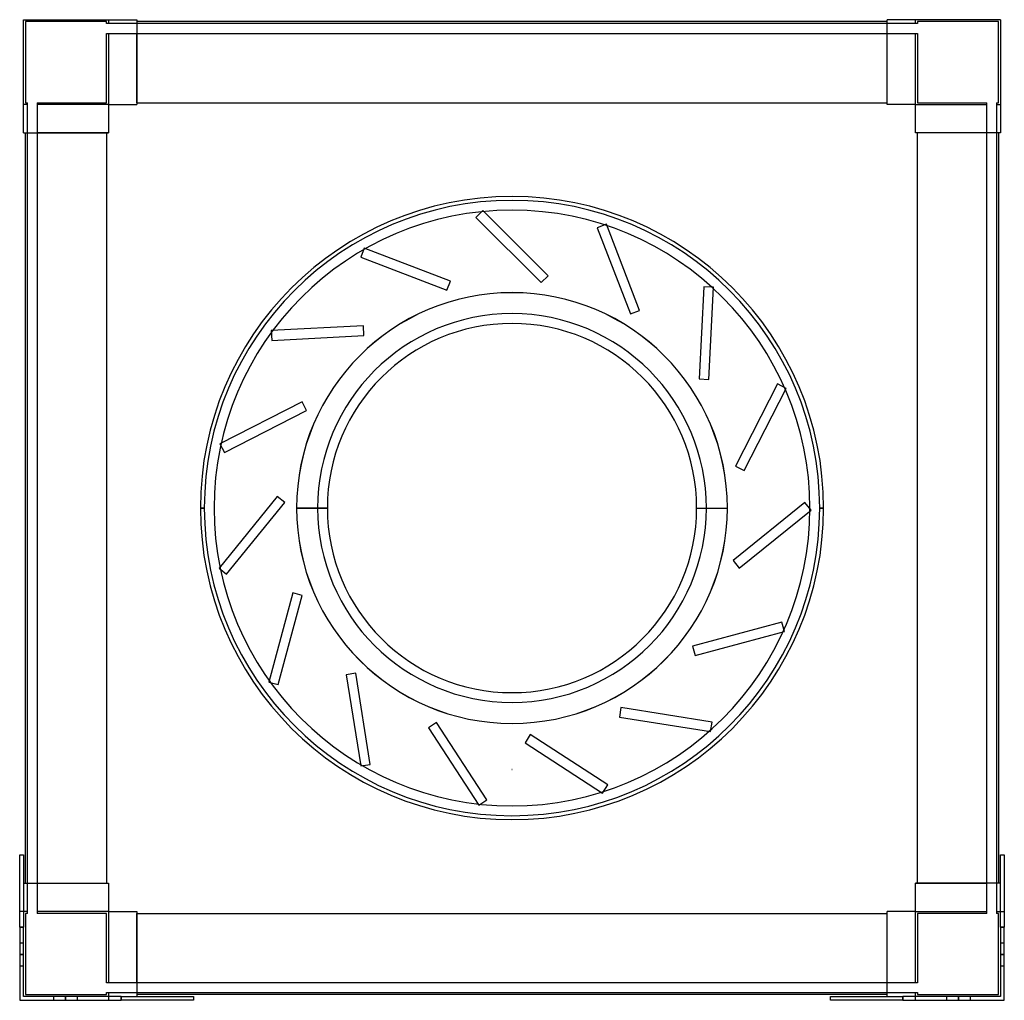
# Model space of a CAD drawing. Header units: millimetres. Extents: x -252 to 252, y -252 to 250.
import ezdxf

# ---------------------------------------------------------------- set-up
doc = ezdxf.new("R2010")
doc.units = ezdxf.units.MM
doc.layers.add('MAIN-1', color=7, linetype='Continuous')
doc.layers.add('MAIN-2', color=7, linetype='Continuous')

msp = doc.modelspace()

# ---------------------------------------------------------------- linework, layer by layer
at = {"layer": 'MAIN-1'}
for p, q in [((-250, 192), (-250, 250)), ((-250, 250), (-192, 250)), ((-192, 250), (-192, 206.5)), ((192, 249), (-192, 249)), ((192, 206.5), (192, 250)), ((250, 250), (192, 250)), ((250, 250), (250, 192)), ((-192, 207.5), (192, 207.5)), ((-206.5, 206.5), (-206.5, 192)), ((-206.5, 206.5), (-192, 206.5)), ((206.5, 206.5), (192, 206.5)), ((206.5, 192), (206.5, 206.5)), ((-250, 192), (-206.5, 192)), ((-249, -192), (-249, 192)), ((-207.5, 192), (-207.5, -192)), ((250, 192), (206.5, 192)), ((207.5, -192), (207.5, 192)), ((249, 192), (249, -192)), ((-159.5, 0), (-157.5, 0)), ((-94.51, 0), (-110.26, 0)), ((94.51, 0), (110.26, 0)), ((159.5, 0), (157.5, 0)), ((-252, -177.5), (-250, -177.5)), ((-252, -214.5), (-252, -177.5)), ((-250, -177.5), (-250, -214.5)), ((250, -214.5), (250, -177.5)), ((250, -177.5), (252, -177.5)), ((252, -177.5), (252, -214.5)), ((-250, -192), (-206.5, -192)), ((-206.5, -192), (-206.5, -206.5)), ((250, -192), (206.5, -192)), ((206.5, -206.5), (206.5, -192)), ((-206.5, -206.5), (-192, -206.5)), ((-192, -206.5), (-192, -250)), ((192, -250), (192, -206.5)), ((206.5, -206.5), (192, -206.5)), ((-192, -207.5), (192, -207.5)), ((-250, -214.5), (-252, -214.5)), ((-252, -214.5), (-252, -252)), ((-250, -250), (-250, -214.5)), ((250, -214.5), (250, -250)), ((252, -214.5), (250, -214.5)), ((252, -252), (252, -214.5)), ((-252, -252), (-200, -252)), ((-200, -250), (-250, -250)), ((-200, -250), (-163, -250)), ((-200, -252), (-200, -250)), ((-163, -252), (-200, -252)), ((192, -249), (-192, -249)), ((-163, -250), (-163, -252)), ((163, -250), (200, -250)), ((163, -252), (163, -250)), ((200, -252), (163, -252)), ((250, -250), (200, -250)), ((200, -250), (200, -252)), ((200, -252), (252, -252))]:
    msp.add_line(p, q, dxfattribs=at)
for radius, start, end in [(159.5, 0, 180), (157.5, 0, 180), (152.5, 0, 180), (110.26, 90, 180), (110.26, 0, 90), (94.51, 0, 180), (159.5, 180, 0), (157.5, 180, 0), (152.5, 180, 0), (94.51, 180, 0), (110.26, 270, 0), (110.26, 180, 270)]:
    msp.add_arc((0, 0), radius, start, end, dxfattribs=at)
at = {"layer": 'MAIN-2'}
for p, q in [((-250, 250), (-250, 250)), ((-250, 250), (-250, 250)), ((-249, 249), (-249, 249)), ((-207.5, 249), (-249, 249)), ((-249, 249), (-249, 207.5)), ((-207.5, 248), (-207.5, 249)), ((-207.5, 249), (-207.5, 249)), ((-207.5, 248), (-207.5, 248)), ((-206.5, 248), (-207.5, 248)), ((-206.5, 250), (-206.5, 250)), ((-206.5, 250), (-206.5, 248)), ((-206.5, 250), (-206.5, 250)), ((-206.5, 248), (-206.5, 248)), ((-206.5, 248), (-206.5, 248)), ((-192, 248), (-206.5, 248)), ((-192, 250), (-192, 250)), ((-192, 250), (-192, 250)), ((-192, 249), (-192, 249)), ((-192, 249), (-192, 249)), ((-192, 248), (-192, 248)), ((-192, 248), (-192, 248)), ((192, 248), (-192, 248)), ((192, 250), (192, 250)), ((192, 250), (192, 250)), ((192, 249), (192, 249)), ((192, 249), (192, 249)), ((192, 248), (192, 248)), ((206.5, 248), (192, 248)), ((192, 248), (192, 248)), ((206.5, 250), (206.5, 250)), ((206.5, 248), (206.5, 250)), ((206.5, 250), (206.5, 250)), ((206.5, 248), (206.5, 248)), ((207.5, 248), (206.5, 248)), ((206.5, 248), (206.5, 248)), ((207.5, 249), (207.5, 248)), ((207.5, 249), (207.5, 249)), ((249, 249), (207.5, 249)), ((207.5, 248), (207.5, 248)), ((249, 207.5), (249, 249)), ((249, 249), (249, 249)), ((250, 250), (250, 250)), ((250, 250), (250, 250)), ((-207.5, 243), (-206.5, 243)), ((-207.5, 243), (-207.5, 243)), ((-207.5, 207.5), (-207.5, 243)), ((-206.5, 243), (-192, 243)), ((-206.5, 243), (-206.5, 243)), ((-206.5, 243), (-206.5, 243)), ((-206.5, 243), (-206.5, 206.5)), ((-192, 243), (-192, 243)), ((-192, 207.5), (-192, 243)), ((-192, 243), (-192, 243)), ((-192, 243), (192, 243)), ((192, 207.5), (192, 243)), ((192, 243), (192, 243)), ((192, 243), (192, 243)), ((192, 243), (206.5, 243)), ((206.5, 243), (206.5, 243)), ((206.5, 243), (206.5, 243)), ((206.5, 243), (207.5, 243)), ((206.5, 206.5), (206.5, 243)), ((207.5, 243), (207.5, 243)), ((207.5, 243), (207.5, 207.5)), ((-249, 207.5), (-249, 207.5)), ((-249, 207.5), (-248, 207.5)), ((-248, 207.5), (-248, 207.5)), ((-248, 206.5), (-248, 207.5)), ((-243, 207.5), (-243, 206.5)), ((-243, 207.5), (-207.5, 207.5)), ((-243, 207.5), (-243, 207.5)), ((-207.5, 207.5), (-207.5, 207.5)), ((-192, 207.5), (-192, 206.5)), ((-192, 207.5), (-192, 207.5)), ((-192, 207.5), (-192, 207.5)), ((-192, 207.5), (-192, 207.5)), ((-192, 207.5), (-192, 207.5)), ((192, 206.5), (192, 207.5)), ((192, 207.5), (192, 207.5)), ((192, 207.5), (192, 207.5)), ((192, 207.5), (192, 207.5)), ((192, 207.5), (192, 207.5)), ((207.5, 207.5), (207.5, 207.5)), ((207.5, 207.5), (243, 207.5)), ((243, 206.5), (243, 207.5)), ((243, 207.5), (243, 207.5)), ((248, 207.5), (248, 206.5)), ((248, 207.5), (249, 207.5)), ((248, 207.5), (248, 207.5)), ((249, 207.5), (249, 207.5)), ((-250, 206.5), (-250, 206.5)), ((-248, 206.5), (-250, 206.5)), ((-250, 206.5), (-250, 206.5)), ((-248, 192), (-248, 206.5)), ((-248, 206.5), (-248, 206.5)), ((-248, 206.5), (-248, 206.5)), ((-243, 206.5), (-243, 206.5)), ((-243, 206.5), (-243, 206.5)), ((-243, 206.5), (-243, 192)), ((-206.5, 206.5), (-243, 206.5)), ((-206.5, 206.5), (-206.5, 206.5)), ((-206.5, 206.5), (-206.5, 206.5)), ((-206.5, 206.5), (-206.5, 206.5)), ((-206.5, 206.5), (-206.5, 206.5)), ((-206.5, 206.5), (-206.5, 206.5)), ((-206.5, 206.5), (-206.5, 206.5)), ((-192, 206.5), (-192, 206.5)), ((-192, 206.5), (-192, 206.5)), ((-192, 206.5), (-192, 206.5)), ((-192, 206.5), (-192, 206.5)), ((192, 206.5), (192, 206.5)), ((192, 206.5), (192, 206.5)), ((192, 206.5), (192, 206.5)), ((192, 206.5), (192, 206.5)), ((206.5, 206.5), (206.5, 206.5)), ((206.5, 206.5), (206.5, 206.5)), ((206.5, 206.5), (206.5, 206.5)), ((206.5, 206.5), (206.5, 206.5)), ((206.5, 206.5), (206.5, 206.5)), ((206.5, 206.5), (243, 206.5)), ((206.5, 206.5), (206.5, 206.5)), ((243, 192), (243, 206.5)), ((243, 206.5), (243, 206.5)), ((243, 206.5), (243, 206.5)), ((248, 206.5), (248, 206.5)), ((248, 206.5), (248, 206.5)), ((248, 206.5), (248, 192)), ((248, 206.5), (250, 206.5)), ((250, 206.5), (250, 206.5)), ((250, 206.5), (250, 206.5)), ((-250, 192), (-250, 192)), ((-250, 192), (-250, 192)), ((-249, 192), (-249, 192)), ((-249, 192), (-249, 192)), ((-248, 192), (-248, 192)), ((-248, 192), (-248, 192)), ((-248, -192), (-248, 192)), ((-207.5, 192), (-243, 192)), ((-243, 192), (-243, 192)), ((-243, 192), (-243, 192)), ((-243, 192), (-243, -192)), ((-206.5, 192), (-207.5, 192)), ((-207.5, 192), (-207.5, 192)), ((-207.5, 192), (-207.5, 192)), ((-207.5, 192), (-207.5, 192)), ((-207.5, 192), (-207.5, 192)), ((-206.5, 192), (-206.5, 192)), ((-206.5, 192), (-206.5, 192)), ((-206.5, 192), (-206.5, 192)), ((-206.5, 192), (-206.5, 192)), ((207.5, 192), (206.5, 192)), ((206.5, 192), (206.5, 192)), ((206.5, 192), (206.5, 192)), ((206.5, 192), (206.5, 192)), ((206.5, 192), (206.5, 192)), ((207.5, 192), (207.5, 192)), ((243, 192), (207.5, 192)), ((207.5, 192), (207.5, 192)), ((207.5, 192), (207.5, 192)), ((207.5, 192), (207.5, 192)), ((243, 192), (243, 192)), ((243, 192), (243, 192)), ((243, -192), (243, 192)), ((248, 192), (248, 192)), ((248, 192), (248, -192)), ((248, 192), (248, 192)), ((249, 192), (249, 192)), ((249, 192), (249, 192)), ((250, 192), (250, 192)), ((250, 192), (250, 192)), ((-14.94, 152.35), (-18.47, 148.81)), ((-14.94, 152.35), (-14.94, 152.35)), ((18.47, 118.94), (-14.94, 152.35)), ((-18.47, 148.81), (-18.47, 148.81)), ((-18.47, 148.81), (14.94, 115.4)), ((48.32, 145.25), (43.65, 143.46)), ((43.65, 143.46), (43.65, 143.46)), ((43.65, 143.46), (60.58, 99.35)), ((48.32, 145.25), (48.32, 145.25)), ((65.25, 101.14), (48.32, 145.25)), ((-75.61, 133.1), (-77.4, 128.43)), ((-75.61, 133.1), (-75.61, 133.1)), ((-31.5, 116.17), (-75.61, 133.1)), ((-77.4, 128.43), (-77.4, 128.43)), ((-77.4, 128.43), (-33.29, 111.5)), ((-33.29, 111.5), (-31.5, 116.17)), ((-31.5, 116.17), (-31.5, 116.17)), ((14.94, 115.4), (18.47, 118.94)), ((18.47, 118.94), (18.47, 118.94)), ((-33.29, 111.5), (-33.29, 111.5)), ((14.94, 115.4), (14.94, 115.4)), ((98.23, 113.3), (95.76, 66.12)), ((98.23, 113.3), (98.23, 113.3)), ((103.22, 113.04), (98.23, 113.3)), ((100.75, 65.86), (103.22, 113.04)), ((103.22, 113.04), (103.22, 113.04)), ((0, 110.26), (0, 110.26)), ((0, 110.26), (0, 110.26)), ((60.58, 99.35), (65.25, 101.14)), ((65.25, 101.14), (65.25, 101.14)), ((60.58, 99.35), (60.58, 99.35)), ((-76.03, 93.31), (-123.21, 90.84)), ((-123.21, 90.84), (-123.21, 90.84)), ((-123.21, 90.84), (-122.95, 85.85)), ((-76.03, 93.31), (-76.03, 93.31)), ((-75.77, 88.32), (-76.03, 93.31)), ((-122.95, 85.85), (-75.77, 88.32)), ((-122.95, 85.85), (-122.95, 85.85)), ((-75.77, 88.32), (-75.77, 88.32)), ((95.76, 66.12), (95.76, 66.12)), ((95.76, 66.12), (100.75, 65.86)), ((100.75, 65.86), (100.75, 65.86)), ((135.82, 63.55), (114.37, 21.45)), ((118.82, 19.18), (140.28, 61.28)), ((135.82, 63.55), (135.82, 63.55)), ((140.28, 61.28), (135.82, 63.55)), ((140.28, 61.28), (140.28, 61.28)), ((-107.41, 54.32), (-149.51, 32.87)), ((-107.41, 54.32), (-107.41, 54.32)), ((-105.14, 49.87), (-107.41, 54.32)), ((-147.24, 28.42), (-105.14, 49.87)), ((-105.14, 49.87), (-105.14, 49.87)), ((-149.51, 32.87), (-149.51, 32.87)), ((-149.51, 32.87), (-147.24, 28.42)), ((-147.24, 28.42), (-147.24, 28.42)), ((114.37, 21.45), (114.37, 21.45)), ((114.37, 21.45), (118.82, 19.18)), ((118.82, 19.18), (118.82, 19.18)), ((-120.22, 5.94), (-149.95, -30.78)), ((-120.22, 5.94), (-120.22, 5.94)), ((-116.33, 2.79), (-120.22, 5.94)), ((-159.5, 0), (-157.5, 0)), ((-157.5, 0), (-157.5, 0)), ((-157.5, 0), (-157.5, 0)), ((-157.5, 0), (-157.5, 0)), ((-152.5, 0), (-152.5, 0)), ((-152.5, 0), (-152.5, 0)), ((-146.07, -33.93), (-116.33, 2.79)), ((-116.33, 2.79), (-116.33, 2.79)), ((-110.25, 0), (-110.25, 0)), ((-110.24, 0), (-110.24, 0)), ((-99.51, 0), (-110.24, 0)), ((94.51, 0), (110.26, 0)), ((99.51, 0), (110.24, 0)), ((110.24, 0), (110.24, 0)), ((110.25, 0), (110.25, 0)), ((149.93, 2.82), (113.21, -26.92)), ((149.93, 2.82), (149.93, 2.82)), ((153.07, -1.07), (149.93, 2.82)), ((152.5, 0), (152.5, 0)), ((152.5, 0), (152.5, 0)), ((159.5, 0), (157.5, 0)), ((157.5, 0), (157.5, 0)), ((157.5, 0), (157.5, 0)), ((157.5, 0), (159.5, 0)), ((157.5, 0), (157.5, 0)), ((-157.5, 0), (-159.5, 0)), ((-159.5, 0), (-157.5, 0)), ((-157.5, 0), (-157.5, 0)), ((-157.5, 0), (-157.5, 0)), ((-157.5, 0), (-157.5, 0)), ((-152.5, 0), (-152.5, 0)), ((-152.5, 0), (-152.5, 0)), ((-110.26, 0), (-94.51, 0)), ((-110.25, 0), (-110.25, 0)), ((-110.24, 0), (-99.51, 0)), ((-110.24, 0), (-110.24, 0)), ((99.51, 0), (110.24, 0)), ((110.24, 0), (110.24, 0)), ((110.25, 0), (110.25, 0)), ((116.35, -30.8), (153.07, -1.07)), ((152.5, 0), (152.5, 0)), ((152.5, 0), (152.5, 0)), ((153.07, -1.07), (153.07, -1.07)), ((157.5, 0), (159.5, 0)), ((157.5, 0), (157.5, 0)), ((157.5, 0), (157.5, 0)), ((157.5, 0), (157.5, 0)), ((113.21, -26.92), (113.21, -26.92)), ((113.21, -26.92), (116.35, -30.8)), ((-149.95, -30.78), (-149.95, -30.78)), ((-149.95, -30.78), (-146.07, -33.93)), ((-146.07, -33.93), (-146.07, -33.93)), ((116.35, -30.8), (116.35, -30.8)), ((-112.24, -43.47), (-124.47, -89.11)), ((-119.64, -90.4), (-107.41, -44.76)), ((-112.24, -43.47), (-112.24, -43.47)), ((-107.41, -44.76), (-112.24, -43.47)), ((-107.41, -44.76), (-107.41, -44.76)), ((138.11, -58.41), (92.47, -70.64)), ((138.11, -58.41), (138.11, -58.41)), ((139.41, -63.24), (138.11, -58.41)), ((93.77, -75.47), (139.41, -63.24)), ((139.41, -63.24), (139.41, -63.24)), ((92.47, -70.64), (92.47, -70.64)), ((92.47, -70.64), (93.77, -75.47)), ((93.77, -75.47), (93.77, -75.47)), ((-79.92, -84.58), (-84.85, -85.36)), ((-84.85, -85.36), (-84.85, -85.36)), ((-84.85, -85.36), (-77.46, -132.03)), ((-79.92, -84.58), (-79.92, -84.58)), ((-72.52, -131.25), (-79.92, -84.58)), ((-124.47, -89.11), (-124.47, -89.11)), ((-124.47, -89.11), (-119.64, -90.4)), ((-119.64, -90.4), (-119.64, -90.4)), ((55.75, -102.14), (54.96, -107.08)), ((55.75, -102.14), (55.75, -102.14)), ((102.41, -109.53), (55.75, -102.14)), ((-38.6, -109.77), (-42.8, -112.5)), ((-38.6, -109.77), (-38.6, -109.77)), ((-12.87, -149.4), (-38.6, -109.77)), ((0, -110.26), (0, -110.26)), ((0, -110.26), (0, -110.26)), ((54.96, -107.08), (54.96, -107.08)), ((54.96, -107.08), (101.63, -114.47)), ((101.63, -114.47), (102.41, -109.53)), ((102.41, -109.53), (102.41, -109.53)), ((-42.8, -112.5), (-42.8, -112.5)), ((-42.8, -112.5), (-17.06, -152.12)), ((101.63, -114.47), (101.63, -114.47)), ((9.38, -115.99), (6.66, -120.18)), ((6.66, -120.18), (6.66, -120.18)), ((6.66, -120.18), (46.29, -145.91)), ((9.38, -115.99), (9.38, -115.99)), ((49.01, -141.72), (9.38, -115.99)), ((-77.46, -132.03), (-72.52, -131.25)), ((-77.46, -132.03), (-77.46, -132.03)), ((-72.52, -131.25), (-72.52, -131.25)), ((0, -133.88), (0, -133.88)), ((0, -133.88), (0, -133.88)), ((0, -133.88), (0, -133.88)), ((0, -133.88), (0, -133.88)), ((0, -133.88), (0, -133.88)), ((0, -133.88), (0, -133.88)), ((46.29, -145.91), (49.01, -141.72)), ((46.29, -145.91), (46.29, -145.91)), ((49.01, -141.72), (49.01, -141.72)), ((-17.06, -152.12), (-12.87, -149.4)), ((-12.87, -149.4), (-12.87, -149.4)), ((-17.06, -152.12), (-17.06, -152.12)), ((-252, -177.5), (-252, -177.5)), ((-252, -177.5), (-252, -177.5)), ((-250, -177.5), (-250, -177.5)), ((-250, -177.5), (-250, -177.5)), ((250, -177.5), (250, -177.5)), ((250, -177.5), (250, -177.5)), ((252, -177.5), (252, -177.5)), ((252, -177.5), (252, -177.5)), ((-250, -192), (-250, -192)), ((-250, -192), (-250, -192)), ((-249, -192), (-249, -192)), ((-249, -192), (-249, -192)), ((-248, -192), (-248, -192)), ((-248, -206.5), (-248, -192)), ((-248, -192), (-248, -192)), ((-243, -192), (-243, -192)), ((-243, -192), (-207.5, -192)), ((-243, -192), (-243, -192)), ((-243, -192), (-243, -206.5)), ((-207.5, -192), (-206.5, -192)), ((-207.5, -192), (-207.5, -192)), ((-207.5, -192), (-207.5, -192)), ((-207.5, -192), (-207.5, -192)), ((-207.5, -192), (-207.5, -192)), ((-206.5, -192), (-206.5, -192)), ((-206.5, -192), (-206.5, -192)), ((-206.5, -192), (-206.5, -192)), ((-206.5, -192), (-206.5, -192)), ((206.5, -192), (207.5, -192)), ((206.5, -192), (206.5, -192)), ((206.5, -192), (206.5, -192)), ((206.5, -192), (206.5, -192)), ((206.5, -192), (206.5, -192)), ((207.5, -192), (207.5, -192)), ((207.5, -192), (243, -192)), ((207.5, -192), (207.5, -192)), ((207.5, -192), (207.5, -192)), ((207.5, -192), (207.5, -192)), ((243, -192), (243, -192)), ((243, -192), (243, -192)), ((243, -206.5), (243, -192)), ((248, -192), (248, -192)), ((248, -192), (248, -192)), ((248, -192), (248, -206.5)), ((249, -192), (249, -192)), ((249, -192), (249, -192)), ((250, -192), (250, -192)), ((250, -192), (250, -192)), ((-252, -206.5), (-252, -206.5)), ((-252, -206.5), (-252, -206.5)), ((-248, -206.5), (-252, -206.5)), ((-250, -206.5), (-250, -206.5)), ((-250, -206.5), (-250, -206.5)), ((-248, -207.5), (-248, -206.5)), ((-248, -206.5), (-248, -206.5)), ((-248, -206.5), (-248, -206.5)), ((-243, -206.5), (-243, -207.5)), ((-243, -206.5), (-243, -206.5)), ((-243, -206.5), (-243, -206.5)), ((-206.5, -206.5), (-243, -206.5)), ((-206.5, -206.5), (-206.5, -206.5)), ((-206.5, -206.5), (-206.5, -206.5)), ((-206.5, -206.5), (-206.5, -206.5)), ((-206.5, -206.5), (-206.5, -243)), ((-206.5, -206.5), (-206.5, -206.5)), ((-206.5, -206.5), (-206.5, -206.5)), ((-206.5, -206.5), (-206.5, -206.5)), ((-192, -206.5), (-192, -206.5)), ((-192, -206.5), (-192, -207.5)), ((-192, -206.5), (-192, -206.5)), ((-192, -206.5), (-192, -206.5)), ((-192, -206.5), (-192, -206.5)), ((192, -206.5), (192, -206.5)), ((192, -207.5), (192, -206.5)), ((192, -206.5), (192, -206.5)), ((192, -206.5), (192, -206.5)), ((192, -206.5), (192, -206.5)), ((206.5, -206.5), (206.5, -206.5)), ((206.5, -206.5), (206.5, -206.5)), ((206.5, -206.5), (206.5, -206.5)), ((206.5, -243), (206.5, -206.5)), ((206.5, -206.5), (206.5, -206.5)), ((206.5, -206.5), (206.5, -206.5)), ((206.5, -206.5), (243, -206.5)), ((206.5, -206.5), (206.5, -206.5)), ((243, -207.5), (243, -206.5)), ((243, -206.5), (243, -206.5)), ((243, -206.5), (243, -206.5)), ((248, -206.5), (248, -206.5)), ((248, -206.5), (252, -206.5)), ((248, -206.5), (248, -206.5)), ((248, -206.5), (248, -207.5)), ((250, -206.5), (250, -206.5)), ((250, -206.5), (250, -206.5)), ((252, -206.5), (252, -206.5)), ((252, -206.5), (252, -206.5)), ((-248, -207.5), (-249, -207.5)), ((-249, -207.5), (-249, -249)), ((-249, -207.5), (-249, -207.5)), ((-248, -207.5), (-248, -207.5)), ((-207.5, -207.5), (-243, -207.5)), ((-243, -207.5), (-243, -207.5)), ((-207.5, -243), (-207.5, -207.5)), ((-207.5, -207.5), (-207.5, -207.5)), ((-192, -207.5), (-192, -207.5)), ((-192, -207.5), (-192, -207.5)), ((-192, -243), (-192, -207.5)), ((-192, -207.5), (-192, -207.5)), ((-192, -207.5), (-192, -207.5)), ((192, -207.5), (192, -207.5)), ((192, -207.5), (192, -207.5)), ((192, -243), (192, -207.5)), ((192, -207.5), (192, -207.5)), ((192, -207.5), (192, -207.5)), ((207.5, -207.5), (207.5, -243)), ((243, -207.5), (207.5, -207.5)), ((207.5, -207.5), (207.5, -207.5)), ((243, -207.5), (243, -207.5)), ((249, -207.5), (248, -207.5)), ((248, -207.5), (248, -207.5)), ((249, -249), (249, -207.5)), ((249, -207.5), (249, -207.5)), ((-252, -214.5), (-250, -214.5)), ((250, -214.5), (252, -214.5)), ((-252, -222.5), (-252, -222.5)), ((-252, -222.5), (-250, -222.5)), ((-252, -222.5), (-252, -222.5)), ((-250, -222.5), (-250, -222.5)), ((-250, -222.5), (-250, -222.5)), ((250, -222.5), (250, -222.5)), ((250, -222.5), (250, -222.5)), ((250, -222.5), (252, -222.5)), ((252, -222.5), (252, -222.5)), ((252, -222.5), (252, -222.5)), ((-250, -228.5), (-252, -228.5)), ((-252, -228.5), (-250, -228.5)), ((-252, -228.5), (-250, -228.5)), ((-250, -228.5), (-252, -228.5)), ((252, -228.5), (250, -228.5)), ((250, -228.5), (252, -228.5)), ((250, -228.5), (252, -228.5)), ((252, -228.5), (250, -228.5)), ((-250, -234.5), (-252, -234.5)), ((-252, -234.5), (-252, -234.5)), ((-252, -234.5), (-252, -234.5)), ((-250, -234.5), (-250, -234.5)), ((-250, -234.5), (-250, -234.5)), ((252, -234.5), (250, -234.5)), ((250, -234.5), (250, -234.5)), ((250, -234.5), (250, -234.5)), ((252, -234.5), (252, -234.5)), ((252, -234.5), (252, -234.5)), ((-207.5, -243), (-207.5, -243)), ((-206.5, -243), (-207.5, -243)), ((-206.5, -243), (-206.5, -243)), ((-206.5, -243), (-206.5, -243)), ((-192, -243), (-206.5, -243)), ((-192, -243), (-192, -243)), ((-192, -243), (-192, -243)), ((192, -243), (-192, -243)), ((192, -243), (192, -243)), ((192, -243), (192, -243)), ((206.5, -243), (192, -243)), ((206.5, -243), (206.5, -243)), ((206.5, -243), (206.5, -243)), ((207.5, -243), (206.5, -243)), ((207.5, -243), (207.5, -243)), ((-252, -252), (-252, -252)), ((-252, -252), (-252, -252)), ((-250, -250), (-250, -250)), ((-250, -250), (-250, -250)), ((-250, -250), (-250, -250)), ((-250, -250), (-250, -250)), ((-249, -249), (-207.5, -249)), ((-249, -249), (-249, -249)), ((-234.5, -252), (-234.5, -250)), ((-234.5, -250), (-234.5, -250)), ((-234.5, -250), (-234.5, -250)), ((-234.5, -252), (-234.5, -252)), ((-234.5, -252), (-234.5, -252)), ((-228.5, -252), (-228.5, -250)), ((-228.5, -250), (-228.5, -252)), ((-228.5, -252), (-228.5, -250)), ((-228.5, -250), (-228.5, -252)), ((-222.5, -250), (-222.5, -250)), ((-222.5, -250), (-222.5, -250)), ((-222.5, -250), (-222.5, -252)), ((-222.5, -252), (-222.5, -252)), ((-222.5, -252), (-222.5, -252)), ((-207.5, -249), (-207.5, -248)), ((-207.5, -248), (-206.5, -248)), ((-207.5, -248), (-207.5, -248)), ((-207.5, -249), (-207.5, -249)), ((-206.5, -248), (-206.5, -248)), ((-206.5, -248), (-192, -248)), ((-206.5, -248), (-206.5, -252)), ((-206.5, -248), (-206.5, -248)), ((-206.5, -250), (-206.5, -250)), ((-206.5, -250), (-206.5, -250)), ((-206.5, -252), (-206.5, -252)), ((-206.5, -252), (-206.5, -252)), ((-200, -250), (-200, -252)), ((-192, -248), (-192, -248)), ((-192, -248), (192, -248)), ((-192, -248), (-192, -248)), ((-192, -249), (-192, -249)), ((-192, -249), (-192, -249)), ((-192, -250), (-192, -250)), ((-192, -250), (-192, -250)), ((-163, -250), (-163, -250)), ((-163, -250), (-163, -250)), ((-163, -252), (-163, -252)), ((-163, -252), (-163, -252)), ((163, -250), (163, -250)), ((163, -250), (163, -250)), ((163, -252), (163, -252)), ((163, -252), (163, -252)), ((192, -248), (206.5, -248)), ((192, -248), (192, -248)), ((192, -248), (192, -248)), ((192, -249), (192, -249)), ((192, -249), (192, -249)), ((192, -250), (192, -250)), ((192, -250), (192, -250)), ((200, -252), (200, -250)), ((206.5, -248), (206.5, -248)), ((206.5, -248), (206.5, -248)), ((206.5, -252), (206.5, -248)), ((206.5, -248), (207.5, -248)), ((206.5, -250), (206.5, -250)), ((206.5, -250), (206.5, -250)), ((206.5, -252), (206.5, -252)), ((206.5, -252), (206.5, -252)), ((207.5, -248), (207.5, -248)), ((207.5, -248), (207.5, -249)), ((207.5, -249), (249, -249)), ((207.5, -249), (207.5, -249)), ((222.5, -252), (222.5, -250)), ((222.5, -250), (222.5, -250)), ((222.5, -250), (222.5, -250)), ((222.5, -252), (222.5, -252)), ((222.5, -252), (222.5, -252)), ((228.5, -252), (228.5, -250)), ((228.5, -250), (228.5, -252)), ((228.5, -252), (228.5, -250)), ((228.5, -250), (228.5, -252)), ((234.5, -250), (234.5, -250)), ((234.5, -250), (234.5, -250)), ((234.5, -250), (234.5, -252)), ((234.5, -252), (234.5, -252)), ((234.5, -252), (234.5, -252)), ((249, -249), (249, -249)), ((250, -250), (250, -250)), ((250, -250), (250, -250)), ((250, -250), (250, -250)), ((250, -250), (250, -250)), ((252, -252), (252, -252)), ((252, -252), (252, -252))]:
    msp.add_line(p, q, dxfattribs=at)
for centre, radius, start, end in [((0, 0), 110.25, 0, 180), ((0, 0), 110.24, 0, 180), ((0, 0), 99.51, 0, 180), ((0, 0), 99.51, 0, 180), ((0, 0), 110.25, 180, 0), ((0, 0), 110.24, 180, 0), ((0, 0), 99.51, 180, 0), ((0, 0), 99.51, 180, 0), ((0, -133.88), 0.001, 0, 180), ((0, -133.88), 0.001, 180, 0)]:
    msp.add_arc(centre, radius, start, end, dxfattribs=at)

doc.saveas('drawing.dxf')
